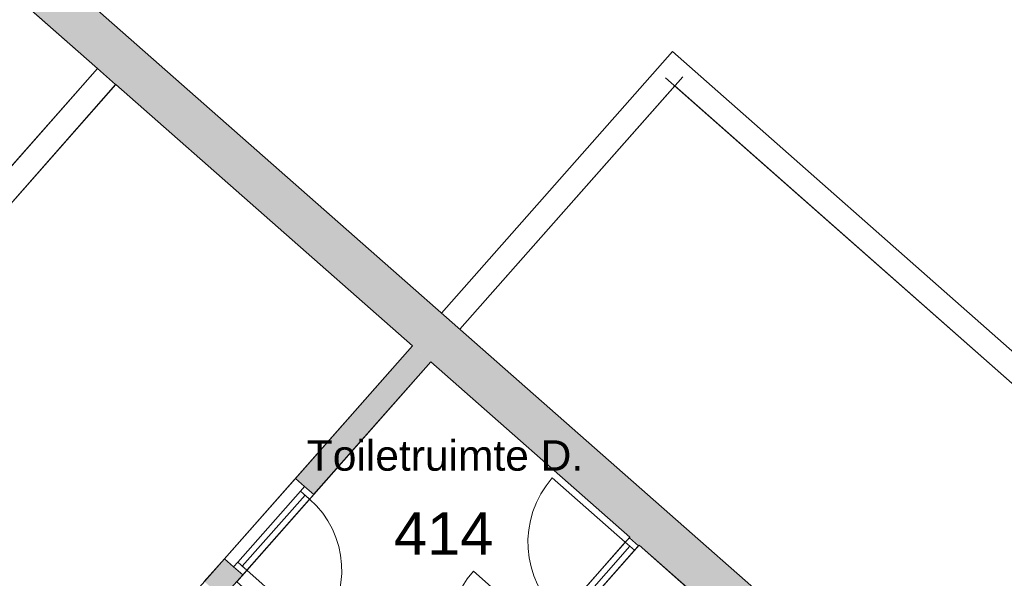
# Model space of a CAD drawing. Header units: millimetres. Extents: x 1158 to 98602, y 910 to 113498.
# Tile 28 of 30: x 85981 to 94070, y 99802 to 104395. Entities that reach past the tile are written whole.
import ezdxf

# ---------------------------------------------------------------- set-up
doc = ezdxf.new("R2010")
doc.units = ezdxf.units.MM
for name, color, linetype, lineweight in [('A--A2__Ruwbouw', 8, 'Continuous', 9), ('A--L$01A__Algemeen', 7, 'Continuous', 9), ('A--L21__Buitenwanden', 3, 'Continuous', 9), ('A--L22__Binnenwanden', 2, 'Continuous', 9), ('A--L3__Afbouw', 2, 'Continuous', 9), ('A--LD30__DetailPenMiddel', 3, 'Continuous', 9), ('A--LR9__AlgVoorz', 7, 'Continuous', 9), ('A--TR9__AlgVoorz', 1, 'Continuous', 13)]:
    doc.layers.add(name, color=color, linetype=linetype, lineweight=lineweight)
doc.styles.add('Arial', font='arial.ttf', dxfattribs={"height": 350})
doc.styles.add('Arial_1', font='arial.ttf', dxfattribs={"height": 250})

# ---------------------------------------------------------------- blocks, each defined once
blk = doc.blocks.new('32_DO_WB_vo deur enkel1 - vo 2-1766223-DO-Begane grond - nieuwe situatie - plafond')
at = {"layer": 'A--L$01A__Algemeen'}
blk.add_line((520, 50), (520, 850), dxfattribs=at)
blk.add_arc((520, 50), 800, 90, 180, dxfattribs=at)
at = {"layer": 'A--L3__Afbouw'}
for p, q in [((-330, 50), (-330, -50)), ((-280, 50), (-330, 50)), ((520, 50), (-280, 50)), ((-280, 50), (-280, 0)), ((-280, 50), (-280, -50)), ((520, 0), (520, 50)), ((520, -50), (520, 50)), ((520, 50), (570, 50)), ((570, 50), (570, -50)), ((-330, -50), (-280, -50)), ((520, 0), (-280, 0)), ((-280, -50), (520, -50)), ((570, -50), (520, -50))]:
    blk.add_line(p, q, dxfattribs=at)
blk = doc.blocks.new('32_DO_WB_vo deur enkel1 - vo 2-1960553-DO-Begane grond - nieuwe situatie - plafond')
at = {"layer": 'A--L$01A__Algemeen'}
blk.add_line((510, 50), (510, 830), dxfattribs=at)
blk.add_arc((510, 50), 780, 90, 180, dxfattribs=at)
at = {"layer": 'A--L3__Afbouw'}
for p, q in [((-320, 50), (-320, -50)), ((-270, 50), (-320, 50)), ((510, 50), (-270, 50)), ((-270, 50), (-270, 0)), ((-270, 50), (-270, -50)), ((510, 0), (510, 50)), ((510, -50), (510, 50)), ((510, 50), (560, 50)), ((560, 50), (560, -50)), ((-320, -50), (-270, -50)), ((510, 0), (-270, 0)), ((-270, -50), (510, -50)), ((560, -50), (510, -50))]:
    blk.add_line(p, q, dxfattribs=at)
blk = doc.blocks.new('32_DO_WB_vo deur enkel1 - vo 2-1929187-DO-Begane grond - nieuwe situatie - plafond')
at = {"layer": 'A--L$01A__Algemeen'}
blk.add_line((510, 100), (510, 880), dxfattribs=at)
blk.add_arc((510, 100), 780, 90, 180, dxfattribs=at)
at = {"layer": 'A--L3__Afbouw'}
for p, q in [((-320, 100), (-320, 0)), ((-270, 100), (-320, 100)), ((510, 100), (-270, 100)), ((-270, 100), (-270, 50)), ((-270, 100), (-270, 0)), ((510, 50), (510, 100)), ((510, 0), (510, 100)), ((510, 100), (560, 100)), ((560, 100), (560, 0)), ((-320, 0), (-270, 0)), ((510, 50), (-270, 50)), ((-270, 0), (510, 0)), ((560, 0), (510, 0))]:
    blk.add_line(p, q, dxfattribs=at)

msp = doc.modelspace()

# ---------------------------------------------------------------- hatches: boundary and pattern name
at = {"layer": 'A--A2__Ruwbouw'}
msp.add_hatch(color=10, dxfattribs=at).paths.add_polyline_path([(96728.5, 95088.2), (96966.5, 95358.3), (77438.7, 112562.6), (77148.5, 112338.5), (96526.7, 95266.1)])
h = msp.add_hatch(color=10, dxfattribs=at)
h.paths.add_polyline_path([(83559.6, 100217.4), (85702.4, 102649.8), (85552.3, 102782), (83405.6, 100345.2), (83450.8, 100307.7)])
h.paths.add_polyline_path([(86769.1, 103860.6), (86770.1, 103861.8), (86619, 103992.8)])
h = msp.add_hatch(color=10, dxfattribs=at)
h.paths.add_polyline_path([(87035.9, 98949.7), (87061.1, 98987), (86915.5, 99115.5), (86885.9, 99081.9), (86998, 98983.1)])
h.paths.add_polyline_path([(87647.9, 99642.8), (87813.7, 99830.7), (87663.8, 99963), (87497.9, 99775.2), (87572.9, 99709)])
h.paths.add_polyline_path([(88396.1, 100490.4), (89358.9, 101581), (89208.8, 101713.2), (88246.2, 100622.8), (88321.1, 100556.6)])
h = msp.add_hatch(color=10, dxfattribs=at)
h.paths.add_polyline_path([(89475.5, 98265.9), (89819.7, 98656.6), (89744.7, 98722.7), (89400.5, 98332)])
h.paths.add_polyline_path([(90401.5, 99316.8), (90469.5, 99394.1), (90394.5, 99460.2), (90330.9, 99379)])
h.paths.add_polyline_path([(91064.5, 100069.4), (91064.5, 100078.3), (90993.9, 100131.6)])

# ---------------------------------------------------------------- linework, layer by layer
at = {"layer": 'A--L21__Buitenwanden'}
for p, q in [((91344.5, 104132.4), (89447.1, 101983.1)), ((96124.9, 99912.1), (91344.5, 104132.4)), ((89597.1, 101850.9), (91362.1, 103850.1)), ((91362.1, 103850.1), (95842.8, 99894.4))]:
    msp.add_line(p, q, dxfattribs=at)
at = {"layer": 'A--L22__Binnenwanden', "lineweight": 15}
for p, q in [((77438.7, 112562.6), (96966.5, 95358.3)), ((86620, 103994), (80571.9, 109322.4)), ((86619, 103992.8), (86620, 103994)), ((86769.1, 103860.6), (86619, 103992.8)), ((86770.1, 103861.8), (86769.1, 103860.6)), ((89208.8, 101713.2), (86770.1, 103861.8)), ((88246.2, 100622.8), (89208.8, 101713.2)), ((89358.9, 101581), (88396.1, 100490.4)), ((90993.9, 100140.5), (89358.9, 101581)), ((88321.1, 100556.6), (88246.2, 100622.8)), ((90989.5, 100135.5), (90993.9, 100140.5)), ((91068.9, 100074.4), (91064.5, 100069.4)), ((91969.9, 99280.6), (91068.9, 100074.4)), ((87497.9, 99775.2), (87663.8, 99963)), ((87663.8, 99963), (87738.7, 99896.9)), ((87813.7, 99830.7), (87647.9, 99642.8))]:
    msp.add_line(p, q, dxfattribs=at)
at = {"layer": 'A--L22__Binnenwanden'}
for p, q in [((86619, 103992.8), (85577.4, 102810.5)), ((85702.4, 102649.8), (86769.1, 103860.6)), ((88246.2, 100622.8), (87663.8, 99963))]:
    msp.add_line(p, q, dxfattribs=at)
at = {"layer": 'A--LD30__DetailPenMiddel'}
for p, q in [((89597.1, 101850.9), (91428.2, 103925)), ((89597.1, 101850.9), (91428.2, 103925)), ((89597.1, 101850.9), (91428.2, 103925)), ((91287.1, 103916.2), (95917.8, 99828.2)), ((91287.1, 103916.2), (95917.8, 99828.2))]:
    msp.add_line(p, q, dxfattribs=at)
at = {"layer": 'A--LR9__AlgVoorz', "flags": 128}
for points in [[(86620, 103994), (80571.9, 109322.4), (79494, 108098.7), (85577.4, 102810.5)], [(90993.9, 100140.5), (89358.9, 101581), (87763.8, 99774.1), (89400.5, 98332), (90359.5, 99420.5)], [(91969.9, 99280.6), (91068.9, 100074.4), (90467.6, 99391.9), (91368.5, 98598.1)]]:
    msp.add_lwpolyline(points, close=True, dxfattribs=at)
msp.add_lwpolyline([(82349.5, 93943.3), (86158.4, 98257.8), (88247.9, 96416.8), (88908.5, 97166.6), (86819.7, 99006.9), (87479.5, 99754.3), (87682, 99983.7), (89208.8, 101713.2), (86770.1, 103861.8), (85661.8, 102603.7)], dxfattribs=at)

# ---------------------------------------------------------------- block references
at = {"layer": 'A--L3__Afbouw'}
for name, p, rotation in [('32_DO_WB_vo deur enkel1 - vo 2-1766223-DO-Begane grond - nieuwe situatie - plafond', (90650.2, 99674.8), 48.6179553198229), ('32_DO_WB_vo deur enkel1 - vo 2-1929187-DO-Begane grond - nieuwe situatie - plafond', (88109.4, 100316.7), 228.5616180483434), ('32_DO_WB_vo deur enkel1 - vo 2-1960553-DO-Begane grond - nieuwe situatie - plafond', (89993.7, 98929.7), 48.6179553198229)]:
    msp.add_blockref(name, p, dxfattribs=dict(at, rotation=rotation))

# ---------------------------------------------------------------- texts
at = {"layer": 'A--TR9__AlgVoorz', "attachment_point": 1}
for s, insert, char_height, width, style in [('Toiletruimte D.', (88339.8, 100936.6), 250, 2741.771, 'Arial_1'), ('414', (89056.2, 100344.9), 350, 1010.126, 'Arial')]:
    msp.add_mtext(s, dxfattribs=dict(at, insert=insert, char_height=char_height, width=width, style=style))

doc.saveas('drawing.dxf')
